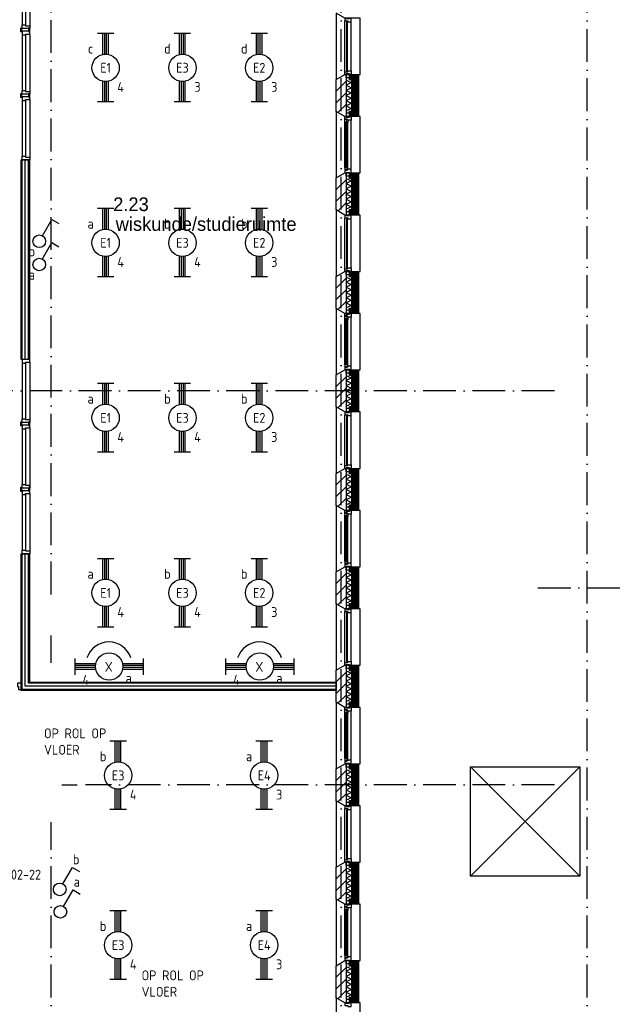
# Model space of a CAD drawing. Header units: millimetres. Extents: x 89505 to 240707, y 191 to 84291.
# Tile 6 of 50: x 134027 to 144993, y 16050 to 34050. Entities that reach past the tile are written whole.
import ezdxf
from ezdxf.enums import TextEntityAlignment as Align

# ---------------------------------------------------------------- set-up
doc = ezdxf.new("R2010")
doc.units = ezdxf.units.MM
doc.header["$LTSCALE"] = 100
doc.linetypes.add('DASHDOT', pattern=[9, 6, -1.5, 0, -1.5])
doc.layers.get('0').update_dxf_attribs({"linetype": 'CONTINUOUS'})
for name, color, linetype in [('AL$7----_STRAMIEN', 1, 'DASHDOT'), ('AL21----_BUITENWAND', 4, 'CONTINUOUS'), ('AL21K---_ISOLATIE', 1, 'CONTINUOUS'), ('AL22----_BINNENWAND', 7, 'CONTINUOUS'), ('AL27----_DAKEN', 7, 'CONTINUOUS'), ('AL28----_KONSTRUKTIE', 3, 'CONTINUOUS'), ('AL31----_BUITENKOZ', 7, 'CONTINUOUS'), ('AL32----_BINNENKOZ', 9, 'CONTINUOUS'), ('ALL-----_REFLIJNEN', 8, 'CONTINUOUS'), ('ALXA3---_VOLZWART', 14, 'CONTINUOUS'), ('ALXAB---_PREFABBETON', 1, 'CONTINUOUS'), ('BOUW', 8, 'CONTINUOUS'), ('EA61303-_ARCEER', 1, 'CONTINUOUS'), ('EB63101-_ATTRIB', 2, 'CONTINUOUS'), ('EB63102-_ATTRIB', 2, 'CONTINUOUS'), ('EB63501-_ATTRIB', 2, 'CONTINUOUS'), ('EL63101-_LICHT-ARM', 3, 'CONTINUOUS'), ('EL63101-LICHT-ARM', 3, 'CONTINUOUS'), ('EL63102-_LICHT-SCH', 3, 'CONTINUOUS'), ('EL63501-_NOODVRL-ARM', 3, 'CONTINUOUS')]:
    doc.layers.add(name, color=color, linetype=linetype)
doc.styles.add('1_8', font='ISO', dxfattribs={"height": 1.8})
doc.styles.add('BURO-025', font='BUROFONT.shx', dxfattribs={"height": 250})
doc.styles.add('NORATT', font='ISO.shx')
doc.styles.get("Standard").update_dxf_attribs({"font": 'iso.shx'})

# ---------------------------------------------------------------- blocks, each defined once
blk = doc.blocks.new('EJ3T20')
at = {"color": 0}
for p, q in [((-6.25, -1.5), (-6.25, 1.5)), ((-6.25, 0.52), (-2.44, 0.52)), ((-6.25, 0.17), (-2.49, 0.17)), ((2.44, 0.52), (6.25, 0.52)), ((2.49, 0.17), (6.25, 0.17)), ((6.25, -1.5), (6.25, 1.5)), ((-6.25, -0.17), (-2.49, -0.17)), ((-6.25, -0.52), (-2.44, -0.52)), ((2.44, -0.52), (6.25, -0.52)), ((2.49, -0.17), (6.25, -0.17))]:
    blk.add_line(p, q, dxfattribs=at)
blk.add_circle((0, 0), 2.5, dxfattribs=at)
at = {"color": 6, "style": '1_8'}
for tag, flags, p in [('SCHAK', 8, (3.5, 2.75)), ('A_CODE', 8, (0, 0)), ('GROEP', 8, (-3.5, -2.75)), ('KAST', 9, (3.5, -2.75))]:
    blk.add_attdef(tag, text='', height=1.8, dxfattribs=dict(at, flags=flags)).set_placement(p, align=Align.MIDDLE)
blk = doc.blocks.new('EJ3T01')
at = {"color": 0}
for p, q in [((-3.25, -1.5), (-3.25, 1.5)), ((-3.25, 0.52), (-2.44, 0.52)), ((-3.25, 0.17), (-2.49, 0.17)), ((-1.77, 1.77), (1.77, -1.77)), ((1.77, 1.77), (-1.77, -1.77)), ((2.44, 0.52), (3.25, 0.52)), ((2.49, 0.17), (3.25, 0.17)), ((3.25, -1.5), (3.25, 1.5)), ((-3.25, -0.17), (-2.49, -0.17)), ((-3.25, -0.52), (-2.44, -0.52)), ((2.44, -0.52), (3.25, -0.52)), ((2.49, -0.17), (3.25, -0.17))]:
    blk.add_line(p, q, dxfattribs=at)
at = {"color": 6}
blk.add_lwpolyline([(1.77, -1.77), (1.75, -1.75)], dxfattribs=at)
at = {"color": 0}
for radius in [2.5, 0.85, 0.5]:
    blk.add_circle((0, 0), radius, dxfattribs=at)
at = {"color": 6, "style": '1_8'}
for tag, flags, p in [('A_CODE', 8, (-3.5, 2.75)), ('SCHAK', 8, (3.5, 2.75)), ('GROEP', 8, (-3.5, -2.75)), ('KAST', 9, (3.5, -2.75))]:
    blk.add_attdef(tag, text='', height=1.8, dxfattribs=dict(at, flags=flags)).set_placement(p, align=Align.MIDDLE)
blk = doc.blocks.new('ES3S1')
blk.add_lwpolyline([(0.58, 1), (2.31, 4), (3.61, 3.25)])
blk.add_circle((0, 0), 1.15)
at = {"style": '1_8'}
for tag, flags, p in [('SCHAK', 8, (3, 5.5)), ('KAST', 9, (-3, 0.5)), ('M_CODE', 9, (0, 0)), ('DOEL', 9, (-3, -2)), ('GROEP', 9, (-3, -4.5))]:
    blk.add_attdef(tag, text='', height=1.8, dxfattribs=dict(at, flags=flags)).set_placement(p, align=Align.MIDDLE_CENTER)
blk = doc.blocks.new('PENDEL')
at = {"color": 0}
for p, q in [((-6.25, -1.5), (-6.25, 1.5)), ((-6.25, 0.52), (-2.44, 0.52)), ((-6.25, 0.18), (-2.49, 0.18)), ((2.44, 0.52), (6.25, 0.52)), ((2.49, 0.18), (6.25, 0.18)), ((6.25, -1.5), (6.25, 1.5)), ((-6.25, -0.18), (-2.49, -0.18)), ((-6.25, -0.52), (-2.44, -0.52)), ((2.44, -0.52), (6.25, -0.52)), ((2.49, -0.18), (6.25, -0.18))]:
    blk.add_line(p, q, dxfattribs=at)
blk.add_circle((0, 0), 2.5, dxfattribs=at)
at = {"layer": 'EL63101-_LICHT-ARM'}
blk.add_arc((0.04, -0.3), 4.21, 197.6135, 342.3865, dxfattribs=at)
at = {"color": 6, "style": '1_8'}
for tag, flags, p in [('SCHAK', 8, (3.5, 2.75)), ('A_CODE', 8, (0, 0)), ('GROEP', 8, (-3.5, -2.75)), ('KAST', 9, (3.5, -2.75))]:
    blk.add_attdef(tag, text='', height=1.8, dxfattribs=dict(at, flags=flags)).set_placement(p, align=Align.MIDDLE)
at = {"style": '1_8', "flags": 8}
blk.add_attdef('M_CODE', text='', height=3.6, dxfattribs=at).set_placement((0, 0), align=Align.MIDDLE_CENTER)

msp = doc.modelspace()

# ---------------------------------------------------------------- hatches: boundary and pattern name
at = {"layer": 'ALXAB---_PREFABBETON'}
h = msp.add_hatch(dxfattribs=at)
h.set_pattern_fill('PREFBET', color=8, angle=180, style=0)
h.set_pattern_definition([(225, (139815.13, 32956.02), (106.066, -106.066), [])])
h.paths.add_polyline_path([(139995, 32278), (139975, 32278), (139815, 32371), (139815, 32956), (139975, 33048), (139995, 33048)])
h = msp.add_hatch(dxfattribs=at)
h.set_pattern_fill('PREFBET', color=8, angle=180, style=0)
h.set_pattern_definition([(225, (139815.13, 31156.02), (106.066, -106.066), [])])
h.paths.add_polyline_path([(139995, 30478), (139975, 30478), (139815, 30571), (139815, 31156), (139975, 31248), (139995, 31248)])
h = msp.add_hatch(dxfattribs=at)
h.set_pattern_fill('PREFBET', color=8, angle=180, style=0)
h.set_pattern_definition([(225, (139815.13, 29356.02), (106.066, -106.066), [])])
h.paths.add_polyline_path([(139995, 28678), (139975, 28678), (139815, 28771), (139815, 29356), (139975, 29448), (139995, 29448)])
h = msp.add_hatch(dxfattribs=at)
h.set_pattern_fill('PREFBET', color=8, angle=180, style=0)
h.set_pattern_definition([(225, (139815.13, 27556.02), (106.066, -106.066), [])])
h.paths.add_polyline_path([(139995, 26878), (139975, 26878), (139815, 26971), (139815, 27556), (139975, 27648), (139995, 27648)])
h = msp.add_hatch(dxfattribs=at)
h.set_pattern_fill('PREFBET', color=8, angle=180, style=0)
h.set_pattern_definition([(225, (139815.13, 25756.02), (106.066, -106.066), [])])
h.paths.add_polyline_path([(139995, 25078), (139975, 25078), (139815, 25171), (139815, 25756), (139975, 25848), (139995, 25848)])
h = msp.add_hatch(dxfattribs=at)
h.set_pattern_fill('PREFBET', color=8, angle=180, style=0)
h.set_pattern_definition([(225, (139815.13, 23956.02), (106.066, -106.066), [])])
h.paths.add_polyline_path([(139995, 23278), (139975, 23278), (139815, 23371), (139815, 23956), (139975, 24048), (139995, 24048)])
h = msp.add_hatch(dxfattribs=at)
h.set_pattern_fill('PREFBET', color=8, angle=180, style=0)
h.set_pattern_definition([(225, (139815.13, 22156.02), (106.066, -106.066), [])])
h.paths.add_polyline_path([(139995, 21478), (139975, 21478), (139815, 21571), (139815, 22156), (139975, 22248), (139995, 22248)])
h = msp.add_hatch(dxfattribs=at)
h.set_pattern_fill('PREFBET', color=8, angle=180, style=0)
h.set_pattern_definition([(225, (139815.13, 20356.02), (106.066, -106.066), [])])
h.paths.add_polyline_path([(139995, 19678), (139975, 19678), (139815, 19771), (139815, 20356), (139975, 20448), (139995, 20448)])
h = msp.add_hatch(dxfattribs=at)
h.set_pattern_fill('PREFBET', color=8, angle=180, style=0)
h.set_pattern_definition([(225, (139815.13, 18556.02), (106.066, -106.066), [])])
h.paths.add_polyline_path([(139995, 17878), (139975, 17878), (139815, 17971), (139815, 18556), (139975, 18648), (139995, 18648)])
h = msp.add_hatch(dxfattribs=at)
h.set_pattern_fill('PREFBET', color=8, angle=180, style=0)
h.set_pattern_definition([(225, (139815.13, 16756.02), (106.066, -106.066), [])])
h.paths.add_polyline_path([(139995, 16078), (139975, 16078), (139815, 16171), (139815, 16756), (139975, 16848), (139995, 16848)])

# ---------------------------------------------------------------- linework, layer by layer
at = {"layer": 'AL$7----_STRAMIEN', "color": 1}
for p, q in [((143805, 27263), (120711, 27263)), ((134799, 20063), (135078, 20063)), ((143805, 20063), (135228, 20063))]:
    msp.add_line(p, q, dxfattribs=at)
for points in [[(134605, 23542), (134605, 76516)], [(139905, 7175), (139905, 61763)], [(134605, 22294), (134605, 22790)], [(134605, 7175), (134605, 19380)]]:
    msp.add_lwpolyline(points, dxfattribs=at)
at = {"layer": 'AL$7----_STRAMIEN'}
for points in [[(144405, 7175), (144405, 45867)], [(143505, 23663), (171786, 23663)]]:
    msp.add_lwpolyline(points, dxfattribs=at)
at = {"layer": 'AL21----_BUITENWAND', "color": 8}
for points in [[(140056, 32378), (140125, 32378), (140125, 32948), (140056, 32948), (140056, 33048), (140225, 33048), (140225, 32278), (140056, 32278)], [(140056, 30578), (140125, 30578), (140125, 31148), (140056, 31148), (140056, 31248), (140225, 31248), (140225, 30478), (140056, 30478)], [(140056, 28778), (140125, 28778), (140125, 29348), (140056, 29348), (140056, 29448), (140225, 29448), (140225, 28678), (140056, 28678)], [(140056, 26978), (140125, 26978), (140125, 27548), (140056, 27548), (140056, 27648), (140225, 27648), (140225, 26878), (140056, 26878)], [(140056, 25178), (140125, 25178), (140125, 25748), (140056, 25748), (140056, 25848), (140225, 25848), (140225, 25078), (140056, 25078)], [(140056, 23378), (140125, 23378), (140125, 23948), (140056, 23948), (140056, 24048), (140225, 24048), (140225, 23278), (140056, 23278)], [(140056, 21578), (140125, 21578), (140125, 22148), (140056, 22148), (140056, 22248), (140225, 22248), (140225, 21478), (140056, 21478)], [(140056, 19778), (140125, 19778), (140125, 20348), (140056, 20348), (140056, 20448), (140225, 20448), (140225, 19678), (140056, 19678)], [(140056, 17978), (140125, 17978), (140125, 18548), (140056, 18548), (140056, 18648), (140225, 18648), (140225, 17878), (140056, 17878)], [(140056, 16178), (140125, 16178), (140125, 16748), (140056, 16748), (140056, 16848), (140225, 16848), (140225, 16078), (140056, 16078)]]:
    msp.add_lwpolyline(points, close=True, dxfattribs=at)
at = {"layer": 'AL21K---_ISOLATIE', "color": 8, "linetype": 'Continuous'}
for points in [[(139995, 32948), (139995, 32378)], [(139995, 32944), (140095, 32901), (139995, 32853), (140095, 32806), (139995, 32758), (140095, 32711), (139995, 32663), (140095, 32616), (139995, 32568), (140095, 32521), (139995, 32473), (140095, 32426), (139995, 32383)], [(140095, 32948), (140095, 32378)], [(139995, 31148), (139995, 30578)], [(139995, 31144), (140095, 31101), (139995, 31053), (140095, 31006), (139995, 30958), (140095, 30911), (139995, 30863), (140095, 30816), (139995, 30768), (140095, 30721), (139995, 30673), (140095, 30626), (139995, 30583)], [(140095, 31148), (140095, 30578)], [(139995, 29348), (139995, 28778)], [(139995, 29344), (140095, 29301), (139995, 29253), (140095, 29206), (139995, 29158), (140095, 29111), (139995, 29063), (140095, 29016), (139995, 28968), (140095, 28921), (139995, 28873), (140095, 28826), (139995, 28783)], [(140095, 29348), (140095, 28778)], [(139995, 27548), (139995, 26978)], [(139995, 27544), (140095, 27501), (139995, 27453), (140095, 27406), (139995, 27358), (140095, 27311), (139995, 27263), (140095, 27216), (139995, 27168), (140095, 27121), (139995, 27073), (140095, 27026), (139995, 26983)], [(140095, 27548), (140095, 26978)], [(139995, 25748), (139995, 25178)], [(139995, 25744), (140095, 25701), (139995, 25653), (140095, 25606), (139995, 25558), (140095, 25511), (139995, 25463), (140095, 25416), (139995, 25368), (140095, 25321), (139995, 25273), (140095, 25226), (139995, 25183)], [(140095, 25748), (140095, 25178)], [(139995, 23948), (139995, 23378)], [(139995, 23944), (140095, 23901), (139995, 23853), (140095, 23806), (139995, 23758), (140095, 23711), (139995, 23663), (140095, 23616), (139995, 23568), (140095, 23521), (139995, 23473), (140095, 23426), (139995, 23383)], [(140095, 23948), (140095, 23378)], [(139995, 22148), (139995, 21578)], [(139995, 22144), (140095, 22101), (139995, 22053), (140095, 22006), (139995, 21958), (140095, 21911), (139995, 21863), (140095, 21816), (139995, 21768), (140095, 21721), (139995, 21673), (140095, 21626), (139995, 21583)], [(140095, 22148), (140095, 21578)], [(139995, 20348), (139995, 19778)], [(139995, 20344), (140095, 20301), (139995, 20253), (140095, 20206), (139995, 20158), (140095, 20111), (139995, 20063), (140095, 20016), (139995, 19968), (140095, 19921), (139995, 19873), (140095, 19826), (139995, 19783)], [(140095, 20348), (140095, 19778)], [(139995, 18548), (139995, 17978)], [(139995, 18544), (140095, 18501), (139995, 18453), (140095, 18406), (139995, 18358), (140095, 18311), (139995, 18263), (140095, 18216), (139995, 18168), (140095, 18121), (139995, 18073), (140095, 18026), (139995, 17983)], [(140095, 18548), (140095, 17978)], [(139995, 16748), (139995, 16178)], [(139995, 16744), (140095, 16701), (139995, 16653), (140095, 16606), (139995, 16558), (140095, 16511), (139995, 16463), (140095, 16416), (139995, 16368), (140095, 16321), (139995, 16273), (140095, 16226), (139995, 16183)], [(140095, 16748), (140095, 16178)]]:
    msp.add_lwpolyline(points, dxfattribs=at)
at = {"layer": 'AL22----_BINNENWAND', "color": 8}
for p, q in [((134055, 31488), (134205, 31488)), ((134055, 27838), (134055, 31488)), ((134205, 31488), (134205, 27838)), ((134205, 27838), (134055, 27838)), ((134055, 24288), (134205, 24288)), ((134055, 21788), (134055, 24288)), ((134205, 24288), (134205, 21938)), ((136281, 21938), (139815, 21938)), ((139815, 21788), (136281, 21788)), ((139815, 21938), (139815, 21788))]:
    msp.add_line(p, q, dxfattribs=at)
at = {"layer": 'AL22----_BINNENWAND', "color": 8, "linetype": 'Continuous'}
for p, q in [((134070, 27838), (134070, 31488)), ((134190, 27838), (134190, 31488)), ((134070, 21803), (134070, 24288)), ((134190, 21923), (134190, 24288)), ((139815, 21923), (136281, 21923)), ((139815, 21803), (136281, 21803))]:
    msp.add_line(p, q, dxfattribs=at)
at = {"layer": 'AL27----_DAKEN', "color": 8}
for p, q in [((142269, 18393), (144269, 20393)), ((142269, 20393), (144269, 18393)), ((142269, 20393), (144269, 20393)), ((142269, 18393), (142269, 20393)), ((144269, 20393), (144269, 18393)), ((144269, 18393), (142269, 18393))]:
    msp.add_line(p, q, dxfattribs=at)
at = {"layer": 'AL28----_KONSTRUKTIE', "color": 8}
for points in [[(139995, 32278), (139975, 32278), (139815, 32371), (139815, 32956), (139975, 33048), (139995, 33048)], [(139995, 30478), (139975, 30478), (139815, 30571), (139815, 31156), (139975, 31248), (139995, 31248)], [(139995, 28678), (139975, 28678), (139815, 28771), (139815, 29356), (139975, 29448), (139995, 29448)], [(139995, 26878), (139975, 26878), (139815, 26971), (139815, 27556), (139975, 27648), (139995, 27648)], [(139995, 25078), (139975, 25078), (139815, 25171), (139815, 25756), (139975, 25848), (139995, 25848)], [(139995, 23278), (139975, 23278), (139815, 23371), (139815, 23956), (139975, 24048), (139995, 24048)], [(139995, 21478), (139975, 21478), (139815, 21571), (139815, 22156), (139975, 22248), (139995, 22248)], [(139995, 19678), (139975, 19678), (139815, 19771), (139815, 20356), (139975, 20448), (139995, 20448)], [(139995, 17878), (139975, 17878), (139815, 17971), (139815, 18556), (139975, 18648), (139995, 18648)], [(139995, 16078), (139975, 16078), (139815, 16171), (139815, 16756), (139975, 16848), (139995, 16848)]]:
    msp.add_lwpolyline(points, close=True, dxfattribs=at)
at = {"layer": 'AL31----_BUITENKOZ', "color": 8}
for p, q in [((134055, 21788), (134055, 22063)), ((134070, 21803), (134070, 22063)), ((134130, 21863), (134130, 22063)), ((134190, 21923), (134190, 22063)), ((134205, 22063), (134205, 21938)), ((136281, 21788), (134055, 21788)), ((136281, 21803), (134070, 21803)), ((136281, 21863), (134130, 21863)), ((136281, 21923), (134190, 21923)), ((134205, 21938), (136281, 21938))]:
    msp.add_line(p, q, dxfattribs=at)
for points in [[(139975, 34078), (139815, 34171), (139815, 32956), (139975, 33048), (140255, 33048), (140255, 34078)], [(140000, 33058), (140056, 33058), (140056, 32987), (140000, 32987)], [(139975, 32278), (139815, 32371), (139815, 31156), (139975, 31248), (140255, 31248), (140255, 32278)], [(139972, 32222), (139976, 32224), (139976, 32231), (140006, 32231), (140006, 32209), (140011, 32209), (140011, 32217), (140026, 32217), (140026, 32211), (140026, 32164), (140013, 32162), (140013, 32179), (139972, 32179)], [(139975, 32278), (140000, 32278), (140000, 32268), (140056, 32268), (140056, 32278), (140089, 32278), (140089, 32211), (140026, 32211), (140026, 32228), (140011, 32228), (140011, 32234), (139975, 32234)], [(140000, 32268), (140056, 32268), (140056, 32339), (140000, 32339)], [(139974, 32179), (139988, 32179), (139988, 32162), (139974, 32162)], [(139972, 31305), (139976, 31303), (139976, 31296), (140006, 31296), (140006, 31318), (140011, 31318), (140011, 31310), (140026, 31310), (140026, 31315), (140026, 31363), (140013, 31365), (140013, 31348), (139972, 31348)], [(139974, 31348), (139988, 31348), (139988, 31365), (139974, 31365)], [(139975, 31248), (140000, 31248), (140000, 31258), (140056, 31258), (140056, 31248), (140089, 31248), (140089, 31315), (140026, 31315), (140026, 31298), (140011, 31298), (140011, 31292), (139975, 31292)], [(140000, 31258), (140056, 31258), (140056, 31187), (140000, 31187)], [(139975, 30478), (139815, 30571), (139815, 29356), (139975, 29448), (140255, 29448), (140255, 30478)], [(140000, 30468), (140056, 30468), (140056, 30539), (140000, 30539)], [(140000, 29458), (140056, 29458), (140056, 29387), (140000, 29387)], [(139975, 28678), (139815, 28771), (139815, 27556), (139975, 27648), (140255, 27648), (140255, 28678)], [(139972, 28622), (139976, 28624), (139976, 28631), (140006, 28631), (140006, 28609), (140011, 28609), (140011, 28617), (140026, 28617), (140026, 28611), (140026, 28564), (140013, 28562), (140013, 28579), (139972, 28579)], [(139975, 28678), (140000, 28678), (140000, 28668), (140056, 28668), (140056, 28678), (140089, 28678), (140089, 28611), (140026, 28611), (140026, 28628), (140011, 28628), (140011, 28634), (139975, 28634)], [(140000, 28668), (140056, 28668), (140056, 28739), (140000, 28739)], [(139974, 28579), (139988, 28579), (139988, 28562), (139974, 28562)], [(139972, 27705), (139976, 27703), (139976, 27696), (140006, 27696), (140006, 27718), (140011, 27718), (140011, 27710), (140026, 27710), (140026, 27715), (140026, 27763), (140013, 27765), (140013, 27748), (139972, 27748)], [(139974, 27748), (139988, 27748), (139988, 27765), (139974, 27765)], [(139975, 27648), (140000, 27648), (140000, 27658), (140056, 27658), (140056, 27648), (140089, 27648), (140089, 27715), (140026, 27715), (140026, 27698), (140011, 27698), (140011, 27692), (139975, 27692)], [(140000, 27658), (140056, 27658), (140056, 27587), (140000, 27587)], [(139975, 26878), (139815, 26971), (139815, 25756), (139975, 25848), (140255, 25848), (140255, 26878)], [(140000, 26868), (140056, 26868), (140056, 26939), (140000, 26939)], [(140000, 25858), (140056, 25858), (140056, 25787), (140000, 25787)], [(139975, 25078), (139815, 25171), (139815, 23956), (139975, 24048), (140255, 24048), (140255, 25078)], [(139972, 25022), (139976, 25024), (139976, 25031), (140006, 25031), (140006, 25009), (140011, 25009), (140011, 25017), (140026, 25017), (140026, 25011), (140026, 24964), (140013, 24962), (140013, 24979), (139972, 24979)], [(139975, 25078), (140000, 25078), (140000, 25068), (140056, 25068), (140056, 25078), (140089, 25078), (140089, 25011), (140026, 25011), (140026, 25028), (140011, 25028), (140011, 25034), (139975, 25034)], [(140000, 25068), (140056, 25068), (140056, 25139), (140000, 25139)], [(139974, 24979), (139988, 24979), (139988, 24962), (139974, 24962)], [(139972, 24105), (139976, 24103), (139976, 24096), (140006, 24096), (140006, 24118), (140011, 24118), (140011, 24110), (140026, 24110), (140026, 24115), (140026, 24163), (140013, 24165), (140013, 24148), (139972, 24148)], [(139974, 24148), (139988, 24148), (139988, 24165), (139974, 24165)], [(139975, 24048), (140000, 24048), (140000, 24058), (140056, 24058), (140056, 24048), (140089, 24048), (140089, 24115), (140026, 24115), (140026, 24098), (140011, 24098), (140011, 24092), (139975, 24092)], [(140000, 24058), (140056, 24058), (140056, 23987), (140000, 23987)], [(139975, 23278), (139815, 23371), (139815, 22156), (139975, 22248), (140255, 22248), (140255, 23278)], [(140000, 23268), (140056, 23268), (140056, 23339), (140000, 23339)], [(140000, 22258), (140056, 22258), (140056, 22187), (140000, 22187)], [(139975, 21478), (139815, 21571), (139815, 20356), (139975, 20448), (140255, 20448), (140255, 21478)], [(139972, 21422), (139976, 21424), (139976, 21431), (140006, 21431), (140006, 21409), (140011, 21409), (140011, 21417), (140026, 21417), (140026, 21411), (140026, 21364), (140013, 21362), (140013, 21379), (139972, 21379)], [(139975, 21478), (140000, 21478), (140000, 21468), (140056, 21468), (140056, 21478), (140089, 21478), (140089, 21411), (140026, 21411), (140026, 21428), (140011, 21428), (140011, 21434), (139975, 21434)], [(140000, 21468), (140056, 21468), (140056, 21539), (140000, 21539)], [(139974, 21379), (139988, 21379), (139988, 21362), (139974, 21362)], [(139972, 20505), (139976, 20503), (139976, 20496), (140006, 20496), (140006, 20518), (140011, 20518), (140011, 20510), (140026, 20510), (140026, 20515), (140026, 20563), (140013, 20565), (140013, 20548), (139972, 20548)], [(139974, 20548), (139988, 20548), (139988, 20565), (139974, 20565)], [(139975, 20448), (140000, 20448), (140000, 20458), (140056, 20458), (140056, 20448), (140089, 20448), (140089, 20515), (140026, 20515), (140026, 20498), (140011, 20498), (140011, 20492), (139975, 20492)], [(140000, 20458), (140056, 20458), (140056, 20387), (140000, 20387)], [(139975, 19678), (139815, 19771), (139815, 18556), (139975, 18648), (140255, 18648), (140255, 19678)], [(140000, 19668), (140056, 19668), (140056, 19739), (140000, 19739)], [(140000, 18658), (140056, 18658), (140056, 18587), (140000, 18587)], [(139975, 17878), (139815, 17971), (139815, 16756), (139975, 16848), (140255, 16848), (140255, 17878)], [(139972, 17822), (139976, 17824), (139976, 17831), (140006, 17831), (140006, 17809), (140011, 17809), (140011, 17817), (140026, 17817), (140026, 17811), (140026, 17764), (140013, 17762), (140013, 17779), (139972, 17779)], [(139975, 17878), (140000, 17878), (140000, 17868), (140056, 17868), (140056, 17878), (140089, 17878), (140089, 17811), (140026, 17811), (140026, 17828), (140011, 17828), (140011, 17834), (139975, 17834)], [(140000, 17868), (140056, 17868), (140056, 17939), (140000, 17939)], [(139974, 17779), (139988, 17779), (139988, 17762), (139974, 17762)], [(139972, 16905), (139976, 16903), (139976, 16896), (140006, 16896), (140006, 16918), (140011, 16918), (140011, 16910), (140026, 16910), (140026, 16915), (140026, 16963), (140013, 16965), (140013, 16948), (139972, 16948)], [(139974, 16948), (139988, 16948), (139988, 16965), (139974, 16965)], [(139975, 16848), (140000, 16848), (140000, 16858), (140056, 16858), (140056, 16848), (140089, 16848), (140089, 16915), (140026, 16915), (140026, 16898), (140011, 16898), (140011, 16892), (139975, 16892)], [(140000, 16858), (140056, 16858), (140056, 16787), (140000, 16787)], [(139975, 16078), (139815, 16171), (139815, 14956), (139975, 15048), (140255, 15048), (140255, 16078)], [(140000, 16068), (140056, 16068), (140056, 16139), (140000, 16139)]]:
    msp.add_lwpolyline(points, close=True, dxfattribs=at)
at = {"layer": 'AL31----_BUITENKOZ', "color": 8, "linetype": 'Continuous'}
for points in [[(139975, 34028), (139975, 34028), (140026, 34028), (140026, 34011), (140089, 34011), (140089, 34011), (140089, 34011), (140089, 34011), (140089, 34011), (140089, 34078), (140056, 34078), (140056, 34068), (140000, 34068), (140000, 34078), (140000, 34078), (139975, 34078)], [(140001, 33103), (140022, 33103), (140022, 34023), (140001, 34023)], [(139975, 33098), (139975, 33098), (140026, 33098), (140026, 33115), (140089, 33115), (140089, 33115), (140089, 33115), (140089, 33115), (140089, 33115), (140089, 33048), (140056, 33048), (140056, 33058), (140000, 33058), (140000, 33048), (140000, 33048), (139975, 33048)], [(139990, 31350), (140011, 31350), (140011, 32177), (139990, 32177)], [(139975, 30428), (139975, 30428), (140026, 30428), (140026, 30411), (140089, 30411), (140089, 30411), (140089, 30411), (140089, 30411), (140089, 30411), (140089, 30478), (140056, 30478), (140056, 30468), (140000, 30468), (140000, 30478), (140000, 30478), (139975, 30478)], [(140001, 29503), (140022, 29503), (140022, 30423), (140001, 30423)], [(139975, 29498), (139975, 29498), (140026, 29498), (140026, 29515), (140089, 29515), (140089, 29515), (140089, 29515), (140089, 29515), (140089, 29515), (140089, 29448), (140056, 29448), (140056, 29458), (140000, 29458), (140000, 29448), (140000, 29448), (139975, 29448)], [(139990, 27750), (140011, 27750), (140011, 28577), (139990, 28577)], [(139975, 26828), (139975, 26828), (140026, 26828), (140026, 26811), (140089, 26811), (140089, 26811), (140089, 26811), (140089, 26811), (140089, 26811), (140089, 26878), (140056, 26878), (140056, 26868), (140000, 26868), (140000, 26878), (140000, 26878), (139975, 26878)], [(140001, 25903), (140022, 25903), (140022, 26823), (140001, 26823)], [(139975, 25898), (139975, 25898), (140026, 25898), (140026, 25915), (140089, 25915), (140089, 25915), (140089, 25915), (140089, 25915), (140089, 25915), (140089, 25848), (140056, 25848), (140056, 25858), (140000, 25858), (140000, 25848), (140000, 25848), (139975, 25848)], [(139990, 24150), (140011, 24150), (140011, 24977), (139990, 24977)], [(139975, 23228), (139975, 23228), (140026, 23228), (140026, 23211), (140089, 23211), (140089, 23211), (140089, 23211), (140089, 23211), (140089, 23211), (140089, 23278), (140056, 23278), (140056, 23268), (140000, 23268), (140000, 23278), (140000, 23278), (139975, 23278)], [(140001, 22303), (140022, 22303), (140022, 23223), (140001, 23223)], [(139975, 22298), (139975, 22298), (140026, 22298), (140026, 22315), (140089, 22315), (140089, 22315), (140089, 22315), (140089, 22315), (140089, 22315), (140089, 22248), (140056, 22248), (140056, 22258), (140000, 22258), (140000, 22248), (140000, 22248), (139975, 22248)], [(139990, 20550), (140011, 20550), (140011, 21377), (139990, 21377)], [(139975, 19628), (139975, 19628), (140026, 19628), (140026, 19611), (140089, 19611), (140089, 19611), (140089, 19611), (140089, 19611), (140089, 19611), (140089, 19678), (140056, 19678), (140056, 19668), (140000, 19668), (140000, 19678), (140000, 19678), (139975, 19678)], [(140001, 18703), (140022, 18703), (140022, 19623), (140001, 19623)], [(139975, 18698), (139975, 18698), (140026, 18698), (140026, 18715), (140089, 18715), (140089, 18715), (140089, 18715), (140089, 18715), (140089, 18715), (140089, 18648), (140056, 18648), (140056, 18658), (140000, 18658), (140000, 18648), (140000, 18648), (139975, 18648)], [(139990, 16950), (140011, 16950), (140011, 17777), (139990, 17777)], [(139975, 16028), (139975, 16028), (140026, 16028), (140026, 16011), (140089, 16011), (140089, 16011), (140089, 16011), (140089, 16011), (140089, 16011), (140089, 16078), (140056, 16078), (140056, 16068), (140000, 16068), (140000, 16078), (140000, 16078), (139975, 16078)]]:
    msp.add_lwpolyline(points, close=True, dxfattribs=at)
at = {"layer": 'AL31----_BUITENKOZ', "color": 8}
for points in [[(139975, 33098), (139975, 34028)], [(140089, 33115), (140089, 34011)], [(139972, 31348), (139972, 32179)], [(140026, 31363), (140026, 32164)], [(140089, 31315), (140089, 32211)], [(139975, 29498), (139975, 30428)], [(140089, 29515), (140089, 30411)], [(139972, 27748), (139972, 28579)], [(140026, 27763), (140026, 28564)], [(140089, 27715), (140089, 28611)], [(139975, 25898), (139975, 26828)], [(140089, 25915), (140089, 26811)], [(139972, 24148), (139972, 24979)], [(140026, 24163), (140026, 24964)], [(140089, 24115), (140089, 25011)], [(139975, 22298), (139975, 23228)], [(140089, 22315), (140089, 23211)], [(134055, 21806), (134055, 21920), (133988, 21920), (133988, 21857), (134005, 21857), (134005, 21806), (134055, 21806)], [(139972, 20548), (139972, 21379)], [(140026, 20563), (140026, 21364)], [(140089, 20515), (140089, 21411)], [(139975, 18698), (139975, 19628)], [(140089, 18715), (140089, 19611)], [(139972, 16948), (139972, 17779)], [(140026, 16963), (140026, 17764)], [(140089, 16915), (140089, 17811)]]:
    msp.add_lwpolyline(points, dxfattribs=at)
at = {"layer": 'AL32----_BINNENKOZ', "color": 8}
for p, q in [((134050, 33901), (134068, 33901)), ((134050, 33888), (134050, 33901)), ((134050, 33826), (134050, 33888)), ((134068, 33888), (134073, 33888)), ((134068, 33838), (134068, 33888)), ((134193, 33888), (134187, 33888)), ((134211, 33901), (134193, 33901)), ((134193, 33838), (134193, 33888)), ((134211, 33888), (134211, 33901)), ((134211, 33826), (134211, 33888)), ((134068, 33826), (134050, 33826)), ((134073, 33838), (134068, 33838)), ((134068, 33838), (134068, 33826)), ((134187, 33838), (134193, 33838)), ((134193, 33838), (134193, 33826)), ((134193, 33826), (134211, 33826)), ((134050, 32701), (134068, 32701)), ((134050, 32688), (134050, 32701)), ((134050, 32626), (134050, 32688)), ((134068, 32626), (134050, 32626)), ((134068, 32688), (134073, 32688)), ((134068, 32638), (134068, 32688)), ((134073, 32638), (134068, 32638)), ((134068, 32638), (134068, 32626)), ((134193, 32688), (134187, 32688)), ((134187, 32638), (134193, 32638)), ((134211, 32701), (134193, 32701)), ((134193, 32638), (134193, 32688)), ((134193, 32638), (134193, 32626)), ((134193, 32626), (134211, 32626)), ((134211, 32688), (134211, 32701)), ((134211, 32626), (134211, 32688)), ((134050, 26701), (134068, 26701)), ((134050, 26688), (134050, 26701)), ((134050, 26626), (134050, 26688)), ((134068, 26688), (134073, 26688)), ((134068, 26638), (134068, 26688)), ((134193, 26688), (134187, 26688)), ((134211, 26701), (134193, 26701)), ((134193, 26638), (134193, 26688)), ((134211, 26688), (134211, 26701)), ((134211, 26626), (134211, 26688)), ((134068, 26626), (134050, 26626)), ((134073, 26638), (134068, 26638)), ((134068, 26638), (134068, 26626)), ((134187, 26638), (134193, 26638)), ((134193, 26638), (134193, 26626)), ((134193, 26626), (134211, 26626)), ((134050, 25501), (134068, 25501)), ((134050, 25488), (134050, 25501)), ((134050, 25426), (134050, 25488)), ((134068, 25426), (134050, 25426)), ((134068, 25488), (134073, 25488)), ((134068, 25438), (134068, 25488)), ((134073, 25438), (134068, 25438)), ((134068, 25438), (134068, 25426)), ((134193, 25488), (134187, 25488)), ((134187, 25438), (134193, 25438)), ((134211, 25501), (134193, 25501)), ((134193, 25438), (134193, 25488)), ((134193, 25438), (134193, 25426)), ((134193, 25426), (134211, 25426)), ((134211, 25488), (134211, 25501)), ((134211, 25426), (134211, 25488))]:
    msp.add_line(p, q, dxfattribs=at)
for points in [[(134073, 34971), (134073, 33955)], [(134136, 34971), (134136, 33955)], [(134212, 34988), (134212, 33938)], [(134212, 33888), (134073, 33888), (134073, 33955), (134136, 33955), (134136, 33938), (134212, 33938), (134212, 33888)], [(134212, 33838), (134073, 33838), (134073, 33771), (134136, 33771), (134136, 33788), (134212, 33788), (134212, 33838)], [(134073, 33771), (134073, 32755)], [(134136, 33771), (134136, 32755)], [(134212, 33788), (134212, 32738)], [(134212, 32688), (134073, 32688), (134073, 32755), (134136, 32755), (134136, 32738), (134212, 32738), (134212, 32688)], [(134212, 32638), (134073, 32638), (134073, 32571), (134136, 32571), (134136, 32588), (134212, 32588), (134212, 32638)], [(134212, 32588), (134212, 31538)], [(134073, 32571), (134073, 31555)], [(134136, 32571), (134136, 31555)], [(134212, 31488), (134073, 31488), (134073, 31555), (134136, 31555), (134136, 31538), (134212, 31538), (134212, 31488)], [(134212, 27838), (134073, 27838), (134073, 27771), (134136, 27771), (134136, 27788), (134212, 27788), (134212, 27838)], [(134073, 27771), (134073, 26755)], [(134136, 27771), (134136, 26755)], [(134212, 27788), (134212, 26738)], [(134212, 26688), (134073, 26688), (134073, 26755), (134136, 26755), (134136, 26738), (134212, 26738), (134212, 26688)], [(134212, 26638), (134073, 26638), (134073, 26571), (134136, 26571), (134136, 26588), (134212, 26588), (134212, 26638)], [(134073, 26571), (134073, 25555)], [(134136, 26571), (134136, 25555)], [(134212, 26588), (134212, 25538)], [(134212, 25488), (134073, 25488), (134073, 25555), (134136, 25555), (134136, 25538), (134212, 25538), (134212, 25488)], [(134212, 25438), (134073, 25438), (134073, 25371), (134136, 25371), (134136, 25388), (134212, 25388), (134212, 25438)], [(134212, 25388), (134212, 24338)], [(134073, 25371), (134073, 24355)], [(134136, 25371), (134136, 24355)], [(134212, 24288), (134073, 24288), (134073, 24355), (134136, 24355), (134136, 24338), (134212, 24338), (134212, 24288)]]:
    msp.add_lwpolyline(points, dxfattribs=at)
at = {"layer": 'ALL-----_REFLIJNEN', "color": 8, "linetype": 'Continuous'}
for p, q in [((134130, 27838), (134130, 31488)), ((134130, 21863), (134130, 24288)), ((138681, 21863), (136281, 21863)), ((139815, 21863), (138681, 21863))]:
    msp.add_line(p, q, dxfattribs=at)
for points in [[(140056, 32328), (140175, 32328), (140175, 32998), (140056, 32998)], [(140056, 30528), (140175, 30528), (140175, 31198), (140056, 31198)], [(140056, 28728), (140175, 28728), (140175, 29398), (140056, 29398)], [(140056, 26928), (140175, 26928), (140175, 27598), (140056, 27598)], [(140056, 25128), (140175, 25128), (140175, 25798), (140056, 25798)], [(140056, 23328), (140175, 23328), (140175, 23998), (140056, 23998)], [(140056, 21528), (140175, 21528), (140175, 22198), (140056, 22198)], [(140056, 19728), (140175, 19728), (140175, 20398), (140056, 20398)], [(140056, 17928), (140175, 17928), (140175, 18598), (140056, 18598)], [(140056, 16128), (140175, 16128), (140175, 16798), (140056, 16798)]]:
    msp.add_lwpolyline(points, dxfattribs=at)
at = {"layer": 'ALXA3---_VOLZWART', "color": 8, "const_width": 100}
for points in [[(140056, 32328), (140175, 32328), (140175, 32998), (140056, 32998)], [(140056, 30528), (140175, 30528), (140175, 31198), (140056, 31198)], [(140056, 28728), (140175, 28728), (140175, 29398), (140056, 29398)], [(140056, 26928), (140175, 26928), (140175, 27598), (140056, 27598)], [(140056, 25128), (140175, 25128), (140175, 25798), (140056, 25798)], [(140056, 23328), (140175, 23328), (140175, 23998), (140056, 23998)], [(140056, 21528), (140175, 21528), (140175, 22198), (140056, 22198)], [(140056, 19728), (140175, 19728), (140175, 20398), (140056, 20398)], [(140056, 17928), (140175, 17928), (140175, 18598), (140056, 18598)], [(140056, 16128), (140175, 16128), (140175, 16798), (140056, 16798)]]:
    msp.add_lwpolyline(points, dxfattribs=at)

# ---------------------------------------------------------------- block references
at = {"layer": 'EL63101-_LICHT-ARM'}
ref = msp.add_blockref('EJ3T20', (135599, 33171, 3500), dxfattribs=dict(at, xscale=100, yscale=100, zscale=100, rotation=90))
ref.add_attrib('A_CODE', 'E1', dxfattribs={"layer": 'EB63101-_ATTRIB', "color": 1, "height": 180, "style": 'NORATT', "flags": 8}).set_placement((135599, 33171, 3500), align=Align.MIDDLE)
ref.add_attrib('GROEP', '4', dxfattribs={"layer": 'EB63101-_ATTRIB', "color": 1, "height": 180, "style": 'NORATT', "flags": 8}).set_placement((135874, 32821, 3500), align=Align.MIDDLE)
ref.add_attrib('SCHAK', 'c', dxfattribs={"layer": 'EB63101-_ATTRIB', "color": 1, "height": 180, "style": 'NORATT', "flags": 8}).set_placement((135324, 33521, 3500), align=Align.MIDDLE)
ref = msp.add_blockref('EJ3T20', (137004, 33171, 3500), dxfattribs=dict(at, xscale=100, yscale=100, zscale=100, rotation=90))
ref.add_attrib('A_CODE', 'E3', dxfattribs={"layer": 'EB63101-_ATTRIB', "color": 1, "height": 180, "style": 'NORATT', "flags": 8}).set_placement((137004, 33171, 3500), align=Align.MIDDLE)
ref.add_attrib('GROEP', '3', dxfattribs={"layer": 'EB63101-_ATTRIB', "color": 1, "height": 180, "style": 'NORATT', "flags": 8}).set_placement((137279, 32821, 3500), align=Align.MIDDLE)
ref.add_attrib('SCHAK', 'd', dxfattribs={"layer": 'EB63101-_ATTRIB', "color": 1, "height": 180, "style": 'NORATT', "flags": 8}).set_placement((136729, 33521, 3500), align=Align.MIDDLE)
ref = msp.add_blockref('EJ3T20', (138408, 33171, 3500), dxfattribs=dict(at, xscale=100, yscale=100, zscale=100, rotation=90))
ref.add_attrib('A_CODE', 'E2', dxfattribs={"layer": 'EB63101-_ATTRIB', "color": 1, "height": 180, "style": 'NORATT', "flags": 8}).set_placement((138408, 33171, 3500), align=Align.MIDDLE)
ref.add_attrib('GROEP', '3', dxfattribs={"layer": 'EB63101-_ATTRIB', "color": 1, "height": 180, "style": 'NORATT', "flags": 8}).set_placement((138683, 32821, 3500), align=Align.MIDDLE)
ref.add_attrib('SCHAK', 'd', dxfattribs={"layer": 'EB63101-_ATTRIB', "color": 1, "height": 180, "style": 'NORATT', "flags": 8}).set_placement((138133, 33521, 3500), align=Align.MIDDLE)
ref = msp.add_blockref('EJ3T20', (135599, 29971, 3500), dxfattribs=dict(at, xscale=100, yscale=100, zscale=100, rotation=90))
ref.add_attrib('A_CODE', 'E1', dxfattribs={"layer": 'EB63101-_ATTRIB', "color": 1, "height": 180, "style": '1_8', "flags": 8}).set_placement((135599, 29971, 3500), align=Align.MIDDLE)
ref.add_attrib('GROEP', '4', dxfattribs={"layer": 'EB63101-_ATTRIB', "color": 1, "height": 180, "style": '1_8', "flags": 8}).set_placement((135874, 29621, 3500), align=Align.MIDDLE)
ref.add_attrib('SCHAK', 'a', dxfattribs={"layer": 'EB63101-_ATTRIB', "color": 1, "height": 180, "style": '1_8', "flags": 8}).set_placement((135324, 30321, 3500), align=Align.MIDDLE)
ref = msp.add_blockref('EJ3T20', (137004, 29971, 3500), dxfattribs=dict(at, xscale=100, yscale=100, zscale=100, rotation=90))
ref.add_attrib('A_CODE', 'E3', dxfattribs={"layer": 'EB63101-_ATTRIB', "color": 1, "height": 180, "style": 'NORATT', "flags": 8}).set_placement((137004, 29971, 3500), align=Align.MIDDLE)
ref.add_attrib('GROEP', '4', dxfattribs={"layer": 'EB63101-_ATTRIB', "color": 1, "height": 180, "style": 'NORATT', "flags": 8}).set_placement((137279, 29621, 3500), align=Align.MIDDLE)
ref.add_attrib('SCHAK', 'b', dxfattribs={"layer": 'EB63101-_ATTRIB', "color": 1, "height": 180, "style": 'NORATT', "flags": 8}).set_placement((136729, 30321, 3500), align=Align.MIDDLE)
ref = msp.add_blockref('EJ3T20', (138408, 29971, 3500), dxfattribs=dict(at, xscale=100, yscale=100, zscale=100, rotation=90))
ref.add_attrib('A_CODE', 'E2', dxfattribs={"layer": 'EB63101-_ATTRIB', "color": 1, "height": 180, "style": '1_8', "flags": 8}).set_placement((138408, 29971, 3500), align=Align.MIDDLE)
ref.add_attrib('GROEP', '3', dxfattribs={"layer": 'EB63101-_ATTRIB', "color": 1, "height": 180, "style": '1_8', "flags": 8}).set_placement((138683, 29621, 3500), align=Align.MIDDLE)
ref.add_attrib('SCHAK', 'b', dxfattribs={"layer": 'EB63101-_ATTRIB', "color": 1, "height": 180, "style": '1_8', "flags": 8}).set_placement((138133, 30321, 3500), align=Align.MIDDLE)
ref = msp.add_blockref('EJ3T20', (135599, 26771, 3500), dxfattribs=dict(at, xscale=100, yscale=100, zscale=100, rotation=90))
ref.add_attrib('A_CODE', 'E1', dxfattribs={"layer": 'EB63101-_ATTRIB', "color": 1, "height": 180, "style": '1_8', "flags": 8}).set_placement((135599, 26771, 3500), align=Align.MIDDLE)
ref.add_attrib('GROEP', '4', dxfattribs={"layer": 'EB63101-_ATTRIB', "color": 1, "height": 180, "style": '1_8', "flags": 8}).set_placement((135874, 26421, 3500), align=Align.MIDDLE)
ref.add_attrib('SCHAK', 'a', dxfattribs={"layer": 'EB63101-_ATTRIB', "color": 1, "height": 180, "style": '1_8', "flags": 8}).set_placement((135324, 27121, 3500), align=Align.MIDDLE)
ref = msp.add_blockref('EJ3T20', (137004, 26771, 3500), dxfattribs=dict(at, xscale=100, yscale=100, zscale=100, rotation=90))
ref.add_attrib('A_CODE', 'E3', dxfattribs={"layer": 'EB63101-_ATTRIB', "color": 1, "height": 180, "style": 'NORATT', "flags": 8}).set_placement((137004, 26771, 3500), align=Align.MIDDLE)
ref.add_attrib('GROEP', '4', dxfattribs={"layer": 'EB63101-_ATTRIB', "color": 1, "height": 180, "style": 'NORATT', "flags": 8}).set_placement((137279, 26421, 3500), align=Align.MIDDLE)
ref.add_attrib('SCHAK', 'b', dxfattribs={"layer": 'EB63101-_ATTRIB', "color": 1, "height": 180, "style": 'NORATT', "flags": 8}).set_placement((136729, 27121, 3500), align=Align.MIDDLE)
ref = msp.add_blockref('EJ3T20', (138408, 26771, 3500), dxfattribs=dict(at, xscale=100, yscale=100, zscale=100, rotation=90))
ref.add_attrib('A_CODE', 'E2', dxfattribs={"layer": 'EB63101-_ATTRIB', "color": 1, "height": 180, "style": '1_8', "flags": 8}).set_placement((138408, 26771, 3500), align=Align.MIDDLE)
ref.add_attrib('GROEP', '3', dxfattribs={"layer": 'EB63101-_ATTRIB', "color": 1, "height": 180, "style": '1_8', "flags": 8}).set_placement((138683, 26421, 3500), align=Align.MIDDLE)
ref.add_attrib('SCHAK', 'b', dxfattribs={"layer": 'EB63101-_ATTRIB', "color": 1, "height": 180, "style": '1_8', "flags": 8}).set_placement((138133, 27121, 3500), align=Align.MIDDLE)
ref = msp.add_blockref('EJ3T20', (135599, 23571, 3500), dxfattribs=dict(at, xscale=100, yscale=100, zscale=100, rotation=90))
ref.add_attrib('A_CODE', 'E1', dxfattribs={"layer": 'EB63101-_ATTRIB', "color": 1, "height": 180, "style": '1_8', "flags": 8}).set_placement((135599, 23571, 3500), align=Align.MIDDLE)
ref.add_attrib('GROEP', '4', dxfattribs={"layer": 'EB63101-_ATTRIB', "color": 1, "height": 180, "style": '1_8', "flags": 8}).set_placement((135874, 23221, 3500), align=Align.MIDDLE)
ref.add_attrib('SCHAK', 'a', dxfattribs={"layer": 'EB63101-_ATTRIB', "color": 1, "height": 180, "style": '1_8', "flags": 8}).set_placement((135324, 23921, 3500), align=Align.MIDDLE)
ref = msp.add_blockref('EJ3T20', (137004, 23571, 3500), dxfattribs=dict(at, xscale=100, yscale=100, zscale=100, rotation=90))
ref.add_attrib('A_CODE', 'E3', dxfattribs={"layer": 'EB63101-_ATTRIB', "color": 1, "height": 180, "style": 'NORATT', "flags": 8}).set_placement((137004, 23571, 3500), align=Align.MIDDLE)
ref.add_attrib('GROEP', '4', dxfattribs={"layer": 'EB63101-_ATTRIB', "color": 1, "height": 180, "style": 'NORATT', "flags": 8}).set_placement((137279, 23221, 3500), align=Align.MIDDLE)
ref.add_attrib('SCHAK', 'b', dxfattribs={"layer": 'EB63101-_ATTRIB', "color": 1, "height": 180, "style": 'NORATT', "flags": 8}).set_placement((136729, 23921, 3500), align=Align.MIDDLE)
ref = msp.add_blockref('EJ3T20', (138408, 23571, 3500), dxfattribs=dict(at, xscale=100, yscale=100, zscale=100, rotation=90))
ref.add_attrib('A_CODE', 'E2', dxfattribs={"layer": 'EB63101-_ATTRIB', "color": 1, "height": 180, "style": '1_8', "flags": 8}).set_placement((138408, 23571, 3500), align=Align.MIDDLE)
ref.add_attrib('GROEP', '3', dxfattribs={"layer": 'EB63101-_ATTRIB', "color": 1, "height": 180, "style": '1_8', "flags": 8}).set_placement((138683, 23221, 3500), align=Align.MIDDLE)
ref.add_attrib('SCHAK', 'b', dxfattribs={"layer": 'EB63101-_ATTRIB', "color": 1, "height": 180, "style": '1_8', "flags": 8}).set_placement((138133, 23921, 3500), align=Align.MIDDLE)
ref = msp.add_blockref('EJ3T20', (135828, 20234, 3500), dxfattribs=dict(at, xscale=100, yscale=100, zscale=100, rotation=90))
ref.add_attrib('A_CODE', 'E3', dxfattribs={"layer": 'EB63101-_ATTRIB', "color": 1, "height": 180, "style": '1_8', "flags": 8}).set_placement((135828, 20234, 3500), align=Align.MIDDLE)
ref.add_attrib('GROEP', '4', dxfattribs={"layer": 'EB63101-_ATTRIB', "color": 1, "height": 180, "style": '1_8', "flags": 8}).set_placement((136103, 19884, 3500), align=Align.MIDDLE)
ref.add_attrib('SCHAK', 'b', dxfattribs={"layer": 'EB63101-_ATTRIB', "color": 1, "height": 180, "style": '1_8', "flags": 8}).set_placement((135553, 20584, 3500), align=Align.MIDDLE)
ref = msp.add_blockref('EJ3T20', (138498, 20234, 3500), dxfattribs=dict(at, xscale=100, yscale=100, zscale=100, rotation=90))
ref.add_attrib('A_CODE', 'E4', dxfattribs={"layer": 'EB63101-_ATTRIB', "color": 1, "height": 180, "style": '1_8', "flags": 8}).set_placement((138498, 20234, 3500), align=Align.MIDDLE)
ref.add_attrib('GROEP', '3', dxfattribs={"layer": 'EB63101-_ATTRIB', "color": 1, "height": 180, "style": '1_8', "flags": 8}).set_placement((138773, 19884, 3500), align=Align.MIDDLE)
ref.add_attrib('SCHAK', 'a', dxfattribs={"layer": 'EB63101-_ATTRIB', "color": 1, "height": 180, "style": '1_8', "flags": 8}).set_placement((138223, 20584, 3500), align=Align.MIDDLE)
ref = msp.add_blockref('EJ3T20', (135828, 17131, 3500), dxfattribs=dict(at, xscale=100, yscale=100, zscale=100, rotation=90))
ref.add_attrib('A_CODE', 'E3', dxfattribs={"layer": 'EB63101-_ATTRIB', "color": 1, "height": 180, "style": '1_8', "flags": 8}).set_placement((135828, 17131, 3500), align=Align.MIDDLE)
ref.add_attrib('GROEP', '4', dxfattribs={"layer": 'EB63101-_ATTRIB', "color": 1, "height": 180, "style": '1_8', "flags": 8}).set_placement((136103, 16781, 3500), align=Align.MIDDLE)
ref.add_attrib('SCHAK', 'b', dxfattribs={"layer": 'EB63101-_ATTRIB', "color": 1, "height": 180, "style": '1_8', "flags": 8}).set_placement((135553, 17481, 3500), align=Align.MIDDLE)
ref = msp.add_blockref('EJ3T20', (138498, 17131, 3500), dxfattribs=dict(at, xscale=100, yscale=100, zscale=100, rotation=90))
ref.add_attrib('A_CODE', 'E4', dxfattribs={"layer": 'EB63101-_ATTRIB', "color": 1, "height": 180, "style": '1_8', "flags": 8}).set_placement((138498, 17131, 3500), align=Align.MIDDLE)
ref.add_attrib('GROEP', '3', dxfattribs={"layer": 'EB63101-_ATTRIB', "color": 1, "height": 180, "style": '1_8', "flags": 8}).set_placement((138773, 16781, 3500), align=Align.MIDDLE)
ref.add_attrib('SCHAK', 'a', dxfattribs={"layer": 'EB63101-_ATTRIB', "color": 1, "height": 180, "style": '1_8', "flags": 8}).set_placement((138223, 17481, 3500), align=Align.MIDDLE)
at = {"layer": 'EL63101-LICHT-ARM'}
ref = msp.add_blockref('PENDEL', (135663, 22224, 3700), dxfattribs=dict(at, xscale=100, yscale=100, zscale=100, rotation=180))
ref.add_attrib('SCHAK', 'a', dxfattribs={"layer": 'EB63101-_ATTRIB', "color": 1, "height": 180, "style": '1_8', "flags": 8}).set_placement((136021, 22015, 3700), align=Align.MIDDLE)
ref.add_attrib('GROEP', '4', dxfattribs={"layer": 'EB63101-_ATTRIB', "color": 1, "height": 180, "style": '1_8', "flags": 8}).set_placement((135236, 21981, 3700), align=Align.MIDDLE)
ref.add_attrib('A_CODE', 'X', dxfattribs={"layer": 'EB63101-_ATTRIB', "color": 1, "height": 180, "rotation": 180, "style": '1_8', "flags": 8}).set_placement((135655, 22219, 3700), align=Align.MIDDLE)
ref = msp.add_blockref('PENDEL', (138418, 22224, 3700), dxfattribs=dict(at, xscale=100, yscale=100, zscale=100, rotation=180))
ref.add_attrib('SCHAK', 'a', dxfattribs={"layer": 'EB63101-_ATTRIB', "color": 1, "height": 180, "style": '1_8', "flags": 8}).set_placement((138777, 22015, 3700), align=Align.MIDDLE)
ref.add_attrib('GROEP', '4', dxfattribs={"layer": 'EB63101-_ATTRIB', "color": 1, "height": 180, "style": '1_8', "flags": 8}).set_placement((137992, 21981, 3700), align=Align.MIDDLE)
ref.add_attrib('A_CODE', 'X', dxfattribs={"layer": 'EB63101-_ATTRIB', "color": 1, "height": 180, "rotation": 180, "style": '1_8', "flags": 8}).set_placement((138410, 22219, 3700), align=Align.MIDDLE)
at = {"layer": 'EL63102-_LICHT-SCH'}
ref = msp.add_blockref('ES3S1', (134385, 30000), dxfattribs=dict(at, xscale=100, yscale=100, zscale=100))
ref.add_attrib('SCHAK', 'b', dxfattribs={"layer": 'EB63102-_ATTRIB', "color": 1, "height": 180, "style": '1_8', "flags": 8}).set_placement((134250, 29814), align=Align.MIDDLE_CENTER)
ref = msp.add_blockref('ES3S1', (134385, 29575, 1050), dxfattribs=dict(at, xscale=100, yscale=100, zscale=100))
ref.add_attrib('SCHAK', 'a', dxfattribs={"layer": 'EB63102-_ATTRIB', "color": 1, "height": 180, "style": '1_8', "flags": 8}).set_placement((134250, 29389, 1050), align=Align.MIDDLE_CENTER)
ref = msp.add_blockref('ES3S1', (134760, 18150), dxfattribs=dict(at, xscale=100, yscale=100, zscale=100))
ref.add_attrib('SCHAK', 'b', dxfattribs={"layer": 'EB63102-_ATTRIB', "color": 1, "height": 180, "style": '1_8', "flags": 8}).set_placement((135060, 18700), align=Align.MIDDLE_CENTER)
ref = msp.add_blockref('ES3S1', (134772, 17740), dxfattribs=dict(at, xscale=100, yscale=100, zscale=100))
ref.add_attrib('SCHAK', 'a', dxfattribs={"layer": 'EB63102-_ATTRIB', "color": 1, "height": 180, "style": '1_8', "flags": 8}).set_placement((135072, 18290), align=Align.MIDDLE_CENTER)
at = {"layer": 'EL63501-_NOODVRL-ARM'}
ref = msp.add_blockref('EJ3T01', (133161, 18733), dxfattribs=dict(at, xscale=100, yscale=100, zscale=100, rotation=90))
ref.add_attrib('A_CODE', 'X1', dxfattribs={"layer": 'EB63501-_ATTRIB', "color": 1, "height": 180, "style": '1_8', "flags": 8}).set_placement((132756, 19001), align=Align.MIDDLE)
ref.add_attrib('GROEP', 'NVK02-22', dxfattribs={"layer": 'EB63501-_ATTRIB', "color": 1, "height": 180, "style": '1_8', "flags": 8}).set_placement((133934, 18421), align=Align.MIDDLE)

# ---------------------------------------------------------------- texts
at = {"layer": 'BOUW', "style": 'BURO-025'}
for s, p in [('2.23', (135737, 30551)), ('wiskunde/studieruimte', (135783, 30189))]:
    msp.add_text(s, height=250, dxfattribs=at).set_placement(p)
at = {"layer": 'EA61303-_ARCEER', "char_height": 180, "width": 1550, "attachment_point": 1}
for insert in [(134472, 21093), (136256, 16669)]:
    msp.add_mtext('{\\Fiso.shx;OP ROL OP VLOER}', dxfattribs=dict(at, insert=insert))

doc.saveas('drawing.dxf')
